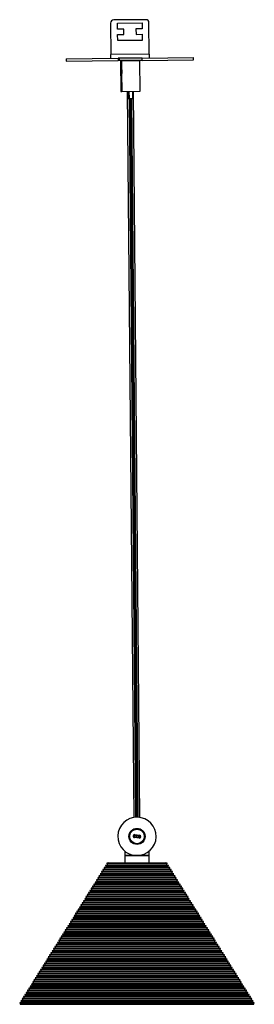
# Model space of a CAD drawing. Header units: millimetres. Extents: x 323 to 2855, y 431 to 1509.
# Tile 7 of 7: x 2702 to 2855, y 867 to 1509. Entities that reach past the tile are written whole.
import ezdxf

# ---------------------------------------------------------------- set-up
doc = ezdxf.new("R2010")
doc.units = ezdxf.units.MM

msp = doc.modelspace()

# ---------------------------------------------------------------- linework, layer by layer
at = {"color": 7, "linetype": 'Continuous', "lineweight": 25}
for p, q in [((2784.21, 1509.04), (2763.21, 1508.85)), ((2761.23, 1506.83), (2761.41, 1486.33)), ((2765.73, 1506.87), (2781.73, 1507.01)), ((2765.76, 1502.87), (2765.73, 1506.87)), ((2769.76, 1502.91), (2765.76, 1502.87)), ((2769.79, 1499.41), (2769.76, 1502.91)), ((2781.76, 1503.01), (2777.76, 1502.98)), ((2777.76, 1502.98), (2777.79, 1499.48)), ((2781.73, 1507.01), (2781.76, 1503.01)), ((2786.41, 1486.55), (2786.23, 1507.05)), ((2765.79, 1499.37), (2769.79, 1499.41)), ((2765.83, 1495.37), (2765.79, 1499.37)), ((2777.79, 1499.48), (2781.79, 1499.51)), ((2781.79, 1499.51), (2781.83, 1495.51)), ((2781.83, 1495.51), (2765.83, 1495.37)), ((2732.17, 1483.57), (2766.12, 1483.87)), ((2732.17, 1483.57), (2732.18, 1482.07)), ((2786.41, 1486.55), (2761.41, 1486.33)), ((2761.43, 1483.83), (2761.41, 1486.33)), ((2766.75, 1483.88), (2766.12, 1483.87)), ((2766.12, 1483.87), (2766.13, 1482.37)), ((2781.75, 1484.01), (2766.75, 1483.88)), ((2766.75, 1483.88), (2766.76, 1482.38)), ((2781.75, 1484.01), (2815.17, 1484.31)), ((2781.76, 1482.51), (2781.75, 1484.01)), ((2786.41, 1486.55), (2786.43, 1484.05)), ((2815.18, 1482.81), (2815.17, 1484.31)), ((2732.18, 1482.07), (2766.13, 1482.37)), ((2766.76, 1482.38), (2766.13, 1482.37)), ((2781.76, 1482.51), (2766.76, 1482.38)), ((2767.63, 1482.29), (2767.81, 1462.29)), ((2767.63, 1482.29), (2768.26, 1482.29)), ((2768.26, 1482.29), (2780.26, 1482.4)), ((2768.26, 1482.29), (2768.31, 1476.32)), ((2768.44, 1482.4), (2768.44, 1482.3)), ((2769.33, 1482.4), (2769.33, 1482.3)), ((2769.96, 1482.41), (2769.96, 1482.31)), ((2778.56, 1482.38), (2778.56, 1482.48)), ((2779.44, 1482.39), (2779.44, 1482.49)), ((2780.44, 1462.4), (2780.26, 1482.4)), ((2781.76, 1482.51), (2815.18, 1482.81)), ((2768.33, 1474.11), (2768.44, 1462.29)), ((2767.81, 1462.29), (2768.44, 1462.29)), ((2768.44, 1462.29), (2780.44, 1462.4)), ((2772.12, 1462.33), (2776.32, 988.79)), ((2772.56, 1462.33), (2772.6, 1457.33)), ((2773.19, 1462.34), (2773.23, 1457.34)), ((2775.73, 1457.36), (2775.69, 1462.36)), ((2780.32, 988.83), (2776.12, 1462.36)), ((2773.23, 1457.34), (2772.6, 1457.33)), ((2774.36, 1457.35), (2773.23, 1457.34)), ((2773.35, 1457.34), (2777.5, 988.94)), ((2773.98, 1457.34), (2778.13, 988.97)), ((2775.73, 1457.36), (2774.36, 1457.35)), ((2779.13, 988.95), (2774.98, 1457.35)), ((2776.44, 976.73), (2775.95, 976.79)), ((2780.41, 976.22), (2776.44, 976.73)), ((2776.81, 975.67), (2776.87, 976.17)), ((2776.87, 976.17), (2779.85, 975.78)), ((2777, 977.16), (2777.07, 977.65)), ((2779.98, 976.78), (2777, 977.16)), ((2777.07, 977.65), (2780.04, 977.27)), ((2779.98, 976.78), (2780.04, 977.27)), ((2780.41, 976.22), (2780.91, 976.15)), ((2779.79, 975.29), (2776.81, 975.67)), ((2779.79, 975.29), (2779.85, 975.78)), ((2770.43, 966.79), (2770.43, 963.97)), ((2770.43, 963.97), (2770.43, 959.15)), ((2778.43, 963.97), (2770.43, 963.97)), ((2770.43, 963.97), (2778.43, 963.97)), ((2786.43, 963.97), (2778.43, 963.97)), ((2778.43, 963.97), (2786.43, 963.97)), ((2786.43, 963.97), (2786.43, 966.84)), ((2786.43, 959.15), (2786.43, 963.97)), ((2787.03, 967.4), (2787.03, 967.4)), ((2758.93, 957.8), (2757.88, 957.54)), ((2757.88, 957.54), (2758.13, 956.52)), ((2757.88, 957.54), (2778.43, 957.54)), ((2759.78, 959.15), (2758.73, 958.9)), ((2758.73, 958.9), (2758.98, 957.88)), ((2758.73, 958.9), (2778.43, 958.9)), ((2758.98, 957.88), (2758.93, 957.8)), ((2758.93, 957.8), (2778.43, 957.8)), ((2758.98, 957.88), (2778.43, 957.88)), ((2759.78, 959.15), (2778.43, 959.15)), ((2778.43, 959.15), (2797.08, 959.15)), ((2778.43, 958.9), (2798.12, 958.9)), ((2778.43, 957.88), (2797.87, 957.88)), ((2778.43, 957.8), (2778.43, 957.88)), ((2778.43, 957.8), (2797.93, 957.8)), ((2778.43, 957.54), (2798.97, 957.54)), ((2798.12, 958.9), (2797.08, 959.15)), ((2797.87, 957.88), (2798.12, 958.9)), ((2797.93, 957.8), (2797.87, 957.88)), ((2798.97, 957.54), (2797.93, 957.8)), ((2798.72, 956.52), (2798.97, 957.54)), ((2754.69, 951.01), (2753.64, 950.75)), ((2753.64, 950.75), (2753.89, 949.74)), ((2753.64, 950.75), (2778.43, 950.75)), ((2755.54, 952.37), (2754.49, 952.11)), ((2754.49, 952.11), (2754.74, 951.1)), ((2754.49, 952.11), (2778.43, 952.11)), ((2754.74, 951.1), (2754.69, 951.01)), ((2754.69, 951.01), (2778.43, 951.01)), ((2754.74, 951.1), (2778.43, 951.1)), ((2756.38, 953.73), (2755.34, 953.47)), ((2755.34, 953.47), (2755.59, 952.45)), ((2755.34, 953.47), (2778.43, 953.47)), ((2755.59, 952.45), (2755.54, 952.37)), ((2755.54, 952.37), (2778.43, 952.37)), ((2755.59, 952.45), (2778.43, 952.45)), ((2757.23, 955.08), (2756.19, 954.82)), ((2756.19, 954.82), (2756.44, 953.81)), ((2756.19, 954.82), (2778.43, 954.82)), ((2756.44, 953.81), (2756.38, 953.73)), ((2756.38, 953.73), (2778.43, 953.73)), ((2756.44, 953.81), (2778.43, 953.81)), ((2758.08, 956.44), (2757.03, 956.18)), ((2757.03, 956.18), (2757.29, 955.17)), ((2757.03, 956.18), (2778.43, 956.18)), ((2757.29, 955.17), (2757.23, 955.08)), ((2757.23, 955.08), (2778.43, 955.08)), ((2757.29, 955.17), (2778.43, 955.17)), ((2758.13, 956.52), (2758.08, 956.44)), ((2758.08, 956.44), (2778.43, 956.44)), ((2758.13, 956.52), (2778.43, 956.52)), ((2778.43, 956.52), (2798.72, 956.52)), ((2778.43, 956.44), (2778.43, 956.52)), ((2778.43, 956.44), (2798.77, 956.44)), ((2778.43, 956.18), (2799.82, 956.18)), ((2778.43, 955.17), (2799.57, 955.17)), ((2778.43, 955.08), (2778.43, 955.17)), ((2778.43, 955.08), (2799.62, 955.08)), ((2778.43, 954.82), (2800.67, 954.82)), ((2778.43, 953.81), (2800.42, 953.81)), ((2778.43, 953.73), (2778.43, 953.81)), ((2778.43, 953.73), (2800.47, 953.73)), ((2778.43, 953.47), (2801.51, 953.47)), ((2778.43, 952.45), (2801.26, 952.45)), ((2778.43, 952.37), (2778.43, 952.45)), ((2778.43, 952.37), (2801.32, 952.37)), ((2778.43, 952.11), (2802.36, 952.11)), ((2778.43, 951.1), (2802.11, 951.1)), ((2778.43, 951.01), (2778.43, 951.1)), ((2778.43, 951.01), (2802.16, 951.01)), ((2778.43, 950.75), (2803.21, 950.75)), ((2798.77, 956.44), (2798.72, 956.52)), ((2799.82, 956.18), (2798.77, 956.44)), ((2799.57, 955.17), (2799.82, 956.18)), ((2799.62, 955.08), (2799.57, 955.17)), ((2800.67, 954.82), (2799.62, 955.08)), ((2800.42, 953.81), (2800.67, 954.82)), ((2800.47, 953.73), (2800.42, 953.81)), ((2801.51, 953.47), (2800.47, 953.73)), ((2801.26, 952.45), (2801.51, 953.47)), ((2801.32, 952.37), (2801.26, 952.45)), ((2802.36, 952.11), (2801.32, 952.37)), ((2802.11, 951.1), (2802.36, 952.11)), ((2802.16, 951.01), (2802.11, 951.1)), ((2803.21, 950.75), (2802.16, 951.01)), ((2802.96, 949.74), (2803.21, 950.75)), ((2750.45, 944.23), (2749.4, 943.97)), ((2749.4, 943.97), (2749.65, 942.96)), ((2749.4, 943.97), (2778.43, 943.97)), ((2751.3, 945.58), (2750.25, 945.33)), ((2750.25, 945.33), (2750.5, 944.31)), ((2750.25, 945.33), (2778.43, 945.33)), ((2750.5, 944.31), (2750.45, 944.23)), ((2750.45, 944.23), (2778.43, 944.23)), ((2750.5, 944.31), (2778.43, 944.31)), ((2752.15, 946.94), (2751.1, 946.68)), ((2751.1, 946.68), (2751.35, 945.67)), ((2751.1, 946.68), (2778.43, 946.68)), ((2751.35, 945.67), (2751.3, 945.58)), ((2751.3, 945.58), (2778.43, 945.58)), ((2751.35, 945.67), (2778.43, 945.67)), ((2752.99, 948.3), (2751.95, 948.04)), ((2751.95, 948.04), (2752.2, 947.03)), ((2751.95, 948.04), (2778.43, 948.04)), ((2752.2, 947.03), (2752.15, 946.94)), ((2752.15, 946.94), (2778.43, 946.94)), ((2752.2, 947.03), (2778.43, 947.03)), ((2753.84, 949.66), (2752.8, 949.4)), ((2752.8, 949.4), (2753.05, 948.38)), ((2752.8, 949.4), (2778.43, 949.4)), ((2753.05, 948.38), (2752.99, 948.3)), ((2752.99, 948.3), (2778.43, 948.3)), ((2753.05, 948.38), (2778.43, 948.38)), ((2753.89, 949.74), (2753.84, 949.66)), ((2753.84, 949.66), (2778.43, 949.66)), ((2753.89, 949.74), (2778.43, 949.74)), ((2778.43, 949.74), (2802.96, 949.74)), ((2778.43, 949.66), (2778.43, 949.74)), ((2778.43, 949.66), (2803.01, 949.66)), ((2778.43, 949.4), (2804.06, 949.4)), ((2778.43, 948.38), (2803.81, 948.38)), ((2778.43, 948.3), (2778.43, 948.38)), ((2778.43, 948.3), (2803.86, 948.3)), ((2778.43, 948.04), (2804.91, 948.04)), ((2778.43, 947.03), (2804.66, 947.03)), ((2778.43, 946.94), (2778.43, 947.03)), ((2778.43, 946.94), (2804.71, 946.94)), ((2778.43, 946.68), (2805.75, 946.68)), ((2778.43, 945.67), (2805.5, 945.67)), ((2778.43, 945.58), (2778.43, 945.67)), ((2778.43, 945.58), (2805.56, 945.58)), ((2778.43, 945.33), (2806.6, 945.33)), ((2778.43, 944.31), (2806.35, 944.31)), ((2778.43, 944.23), (2778.43, 944.31)), ((2778.43, 944.23), (2806.4, 944.23)), ((2778.43, 943.97), (2807.45, 943.97)), ((2803.01, 949.66), (2802.96, 949.74)), ((2804.06, 949.4), (2803.01, 949.66)), ((2803.81, 948.38), (2804.06, 949.4)), ((2803.86, 948.3), (2803.81, 948.38)), ((2804.91, 948.04), (2803.86, 948.3)), ((2804.66, 947.03), (2804.91, 948.04)), ((2804.71, 946.94), (2804.66, 947.03)), ((2805.75, 946.68), (2804.71, 946.94)), ((2805.5, 945.67), (2805.75, 946.68)), ((2805.56, 945.58), (2805.5, 945.67)), ((2806.6, 945.33), (2805.56, 945.58)), ((2806.35, 944.31), (2806.6, 945.33)), ((2806.4, 944.23), (2806.35, 944.31)), ((2807.45, 943.97), (2806.4, 944.23)), ((2807.2, 942.96), (2807.45, 943.97)), ((2746.21, 937.44), (2745.16, 937.19)), ((2747.06, 938.8), (2746.01, 938.54)), ((2746.01, 938.54), (2746.26, 937.53)), ((2746.01, 938.54), (2778.43, 938.54)), ((2746.26, 937.53), (2746.21, 937.44)), ((2746.21, 937.44), (2778.43, 937.44)), ((2746.26, 937.53), (2778.43, 937.53)), ((2747.91, 940.16), (2746.86, 939.9)), ((2746.86, 939.9), (2747.11, 938.89)), ((2746.86, 939.9), (2778.43, 939.9)), ((2747.11, 938.89), (2747.06, 938.8)), ((2747.06, 938.8), (2778.43, 938.8)), ((2747.11, 938.89), (2778.43, 938.89)), ((2748.75, 941.51), (2747.71, 941.26)), ((2747.71, 941.26), (2747.96, 940.24)), ((2747.71, 941.26), (2778.43, 941.26)), ((2747.96, 940.24), (2747.91, 940.16)), ((2747.91, 940.16), (2778.43, 940.16)), ((2747.96, 940.24), (2778.43, 940.24)), ((2749.6, 942.87), (2748.56, 942.61)), ((2748.56, 942.61), (2748.81, 941.6)), ((2748.56, 942.61), (2778.43, 942.61)), ((2748.81, 941.6), (2748.75, 941.51)), ((2748.75, 941.51), (2778.43, 941.51)), ((2748.81, 941.6), (2778.43, 941.6)), ((2749.65, 942.96), (2749.6, 942.87)), ((2749.6, 942.87), (2778.43, 942.87)), ((2749.65, 942.96), (2778.43, 942.96)), ((2778.43, 942.96), (2807.2, 942.96)), ((2778.43, 942.87), (2778.43, 942.96)), ((2778.43, 942.87), (2807.25, 942.87)), ((2778.43, 942.61), (2808.3, 942.61)), ((2778.43, 941.6), (2808.05, 941.6)), ((2778.43, 941.51), (2778.43, 941.6)), ((2778.43, 941.51), (2808.1, 941.51)), ((2778.43, 941.26), (2809.14, 941.26)), ((2778.43, 940.24), (2808.89, 940.24)), ((2778.43, 940.16), (2778.43, 940.24)), ((2778.43, 940.16), (2808.95, 940.16)), ((2778.43, 939.9), (2809.99, 939.9)), ((2778.43, 938.89), (2809.74, 938.89)), ((2778.43, 938.8), (2778.43, 938.89)), ((2778.43, 938.8), (2809.8, 938.8)), ((2778.43, 938.54), (2810.84, 938.54)), ((2778.43, 937.53), (2810.59, 937.53)), ((2778.43, 937.44), (2778.43, 937.53)), ((2778.43, 937.44), (2810.64, 937.44)), ((2807.25, 942.87), (2807.2, 942.96)), ((2808.3, 942.61), (2807.25, 942.87)), ((2808.05, 941.6), (2808.3, 942.61)), ((2808.1, 941.51), (2808.05, 941.6)), ((2809.14, 941.26), (2808.1, 941.51)), ((2808.89, 940.24), (2809.14, 941.26)), ((2808.95, 940.16), (2808.89, 940.24)), ((2809.99, 939.9), (2808.95, 940.16)), ((2809.74, 938.89), (2809.99, 939.9)), ((2809.8, 938.8), (2809.74, 938.89)), ((2810.84, 938.54), (2809.8, 938.8)), ((2810.59, 937.53), (2810.84, 938.54)), ((2810.64, 937.44), (2810.59, 937.53)), ((2811.69, 937.19), (2810.64, 937.44)), ((2742.82, 932.02), (2741.77, 931.76)), ((2741.77, 931.76), (2742.02, 930.74)), ((2741.77, 931.76), (2778.43, 931.76)), ((2743.67, 933.37), (2742.62, 933.11)), ((2742.62, 933.11), (2742.87, 932.1)), ((2742.62, 933.11), (2778.43, 933.11)), ((2742.87, 932.1), (2742.82, 932.02)), ((2742.82, 932.02), (2778.43, 932.02)), ((2742.87, 932.1), (2778.43, 932.1)), ((2744.51, 934.73), (2743.47, 934.47)), ((2743.47, 934.47), (2743.72, 933.46)), ((2743.47, 934.47), (2778.43, 934.47)), ((2743.72, 933.46), (2743.67, 933.37)), ((2743.67, 933.37), (2778.43, 933.37)), ((2743.72, 933.46), (2778.43, 933.46)), ((2745.36, 936.09), (2744.32, 935.83)), ((2744.32, 935.83), (2744.57, 934.81)), ((2744.32, 935.83), (2778.43, 935.83)), ((2744.57, 934.81), (2744.51, 934.73)), ((2744.51, 934.73), (2778.43, 934.73)), ((2744.57, 934.81), (2778.43, 934.81)), ((2745.16, 937.19), (2745.42, 936.17)), ((2745.16, 937.19), (2778.43, 937.19)), ((2745.42, 936.17), (2745.36, 936.09)), ((2745.36, 936.09), (2778.43, 936.09)), ((2745.42, 936.17), (2778.43, 936.17)), ((2778.43, 937.19), (2811.69, 937.19)), ((2778.43, 936.17), (2811.44, 936.17)), ((2778.43, 936.09), (2778.43, 936.17)), ((2778.43, 936.09), (2811.49, 936.09)), ((2778.43, 935.83), (2812.54, 935.83)), ((2778.43, 934.81), (2812.29, 934.81)), ((2778.43, 934.73), (2778.43, 934.81)), ((2778.43, 934.73), (2812.34, 934.73)), ((2778.43, 934.47), (2813.38, 934.47)), ((2778.43, 933.46), (2813.13, 933.46)), ((2778.43, 933.37), (2778.43, 933.46)), ((2778.43, 933.37), (2813.19, 933.37)), ((2778.43, 933.11), (2814.23, 933.11)), ((2778.43, 932.1), (2813.98, 932.1)), ((2778.43, 932.02), (2778.43, 932.1)), ((2778.43, 932.02), (2814.03, 932.02)), ((2778.43, 931.76), (2815.08, 931.76)), ((2811.44, 936.17), (2811.69, 937.19)), ((2811.49, 936.09), (2811.44, 936.17)), ((2812.54, 935.83), (2811.49, 936.09)), ((2812.29, 934.81), (2812.54, 935.83)), ((2812.34, 934.73), (2812.29, 934.81)), ((2813.38, 934.47), (2812.34, 934.73)), ((2813.13, 933.46), (2813.38, 934.47)), ((2813.19, 933.37), (2813.13, 933.46)), ((2814.23, 933.11), (2813.19, 933.37)), ((2813.98, 932.1), (2814.23, 933.11)), ((2814.03, 932.02), (2813.98, 932.1)), ((2815.08, 931.76), (2814.03, 932.02)), ((2814.83, 930.74), (2815.08, 931.76)), ((2738.58, 925.23), (2737.53, 924.97)), ((2737.53, 924.97), (2737.78, 923.96)), ((2737.53, 924.97), (2778.43, 924.97)), ((2739.43, 926.59), (2738.38, 926.33)), ((2738.38, 926.33), (2738.63, 925.32)), ((2738.38, 926.33), (2778.43, 926.33)), ((2738.63, 925.32), (2738.58, 925.23)), ((2738.58, 925.23), (2778.43, 925.23)), ((2738.63, 925.32), (2778.43, 925.32)), ((2740.27, 927.95), (2739.23, 927.69)), ((2739.23, 927.69), (2739.48, 926.67)), ((2739.23, 927.69), (2778.43, 927.69)), ((2739.48, 926.67), (2739.43, 926.59)), ((2739.43, 926.59), (2778.43, 926.59)), ((2739.48, 926.67), (2778.43, 926.67)), ((2741.12, 929.3), (2740.08, 929.04)), ((2740.08, 929.04), (2740.33, 928.03)), ((2740.08, 929.04), (2778.43, 929.04)), ((2740.33, 928.03), (2740.27, 927.95)), ((2740.27, 927.95), (2778.43, 927.95)), ((2740.33, 928.03), (2778.43, 928.03)), ((2741.97, 930.66), (2740.93, 930.4)), ((2740.93, 930.4), (2741.18, 929.39)), ((2740.93, 930.4), (2778.43, 930.4)), ((2741.18, 929.39), (2741.12, 929.3)), ((2741.12, 929.3), (2778.43, 929.3)), ((2741.18, 929.39), (2778.43, 929.39)), ((2742.02, 930.74), (2741.97, 930.66)), ((2741.97, 930.66), (2778.43, 930.66)), ((2742.02, 930.74), (2778.43, 930.74)), ((2778.43, 930.74), (2814.83, 930.74)), ((2778.43, 930.66), (2778.43, 930.74)), ((2778.43, 930.66), (2814.88, 930.66)), ((2778.43, 930.4), (2815.93, 930.4)), ((2778.43, 929.39), (2815.68, 929.39)), ((2778.43, 929.3), (2778.43, 929.39)), ((2778.43, 929.3), (2815.73, 929.3)), ((2778.43, 929.04), (2816.78, 929.04)), ((2778.43, 928.03), (2816.53, 928.03)), ((2778.43, 927.95), (2778.43, 928.03)), ((2778.43, 927.95), (2816.58, 927.95)), ((2778.43, 927.69), (2817.62, 927.69)), ((2778.43, 926.67), (2817.37, 926.67)), ((2778.43, 926.59), (2778.43, 926.67)), ((2778.43, 926.59), (2817.43, 926.59)), ((2778.43, 926.33), (2818.47, 926.33)), ((2778.43, 925.32), (2818.22, 925.32)), ((2778.43, 925.23), (2778.43, 925.32)), ((2778.43, 925.23), (2818.27, 925.23)), ((2778.43, 924.97), (2819.32, 924.97)), ((2814.88, 930.66), (2814.83, 930.74)), ((2815.93, 930.4), (2814.88, 930.66)), ((2815.68, 929.39), (2815.93, 930.4)), ((2815.73, 929.3), (2815.68, 929.39)), ((2816.78, 929.04), (2815.73, 929.3)), ((2816.53, 928.03), (2816.78, 929.04)), ((2816.58, 927.95), (2816.53, 928.03)), ((2817.62, 927.69), (2816.58, 927.95)), ((2817.37, 926.67), (2817.62, 927.69)), ((2817.43, 926.59), (2817.37, 926.67)), ((2818.47, 926.33), (2817.43, 926.59)), ((2818.22, 925.32), (2818.47, 926.33)), ((2818.27, 925.23), (2818.22, 925.32)), ((2819.32, 924.97), (2818.27, 925.23)), ((2819.07, 923.96), (2819.32, 924.97)), ((2734.34, 918.45), (2733.29, 918.19)), ((2733.29, 918.19), (2733.54, 917.18)), ((2733.29, 918.19), (2778.43, 918.19)), ((2735.19, 919.8), (2734.14, 919.55)), ((2734.14, 919.55), (2734.39, 918.53)), ((2734.14, 919.55), (2778.43, 919.55)), ((2734.39, 918.53), (2734.34, 918.45)), ((2734.34, 918.45), (2778.43, 918.45)), ((2734.39, 918.53), (2778.43, 918.53)), ((2736.04, 921.16), (2734.99, 920.9)), ((2734.99, 920.9), (2735.24, 919.89)), ((2734.99, 920.9), (2778.43, 920.9)), ((2735.24, 919.89), (2735.19, 919.8)), ((2735.19, 919.8), (2778.43, 919.8)), ((2735.24, 919.89), (2778.43, 919.89)), ((2736.88, 922.52), (2735.84, 922.26)), ((2735.84, 922.26), (2736.09, 921.25)), ((2735.84, 922.26), (2778.43, 922.26)), ((2736.09, 921.25), (2736.04, 921.16)), ((2736.04, 921.16), (2778.43, 921.16)), ((2736.09, 921.25), (2778.43, 921.25)), ((2737.73, 923.87), (2736.69, 923.62)), ((2736.69, 923.62), (2736.94, 922.6)), ((2736.69, 923.62), (2778.43, 923.62)), ((2736.94, 922.6), (2736.88, 922.52)), ((2736.88, 922.52), (2778.43, 922.52)), ((2736.94, 922.6), (2778.43, 922.6)), ((2737.78, 923.96), (2737.73, 923.87)), ((2737.73, 923.87), (2778.43, 923.87)), ((2737.78, 923.96), (2778.43, 923.96)), ((2778.43, 923.96), (2819.07, 923.96)), ((2778.43, 923.87), (2778.43, 923.96)), ((2778.43, 923.87), (2819.12, 923.87)), ((2778.43, 923.62), (2820.17, 923.62)), ((2778.43, 922.6), (2819.92, 922.6)), ((2778.43, 922.52), (2778.43, 922.6)), ((2778.43, 922.52), (2819.97, 922.52)), ((2778.43, 922.26), (2821.01, 922.26)), ((2778.43, 921.25), (2820.76, 921.25)), ((2778.43, 921.16), (2778.43, 921.25)), ((2778.43, 921.16), (2820.82, 921.16)), ((2778.43, 920.9), (2821.86, 920.9)), ((2778.43, 919.89), (2821.61, 919.89)), ((2778.43, 919.8), (2778.43, 919.89)), ((2778.43, 919.8), (2821.67, 919.8)), ((2778.43, 919.55), (2822.71, 919.55)), ((2778.43, 918.53), (2822.46, 918.53)), ((2778.43, 918.45), (2778.43, 918.53)), ((2778.43, 918.45), (2822.51, 918.45)), ((2778.43, 918.19), (2823.56, 918.19)), ((2819.12, 923.87), (2819.07, 923.96)), ((2820.17, 923.62), (2819.12, 923.87)), ((2819.92, 922.6), (2820.17, 923.62)), ((2819.97, 922.52), (2819.92, 922.6)), ((2821.01, 922.26), (2819.97, 922.52)), ((2820.76, 921.25), (2821.01, 922.26)), ((2820.82, 921.16), (2820.76, 921.25)), ((2821.86, 920.9), (2820.82, 921.16)), ((2821.61, 919.89), (2821.86, 920.9)), ((2821.67, 919.8), (2821.61, 919.89)), ((2822.71, 919.55), (2821.67, 919.8)), ((2822.46, 918.53), (2822.71, 919.55)), ((2822.51, 918.45), (2822.46, 918.53)), ((2823.56, 918.19), (2822.51, 918.45)), ((2823.31, 917.18), (2823.56, 918.19)), ((2730.95, 913.02), (2729.9, 912.76)), ((2729.9, 912.76), (2730.15, 911.75)), ((2729.9, 912.76), (2778.43, 912.76)), ((2730.15, 911.75), (2730.1, 911.66)), ((2730.15, 911.75), (2778.43, 911.75)), ((2731.8, 914.38), (2730.75, 914.12)), ((2730.75, 914.12), (2731, 913.1)), ((2730.75, 914.12), (2778.43, 914.12)), ((2731, 913.1), (2730.95, 913.02)), ((2730.95, 913.02), (2778.43, 913.02)), ((2731, 913.1), (2778.43, 913.1)), ((2732.64, 915.73), (2731.6, 915.48)), ((2731.6, 915.48), (2731.85, 914.46)), ((2731.6, 915.48), (2778.43, 915.48)), ((2731.85, 914.46), (2731.8, 914.38)), ((2731.8, 914.38), (2778.43, 914.38)), ((2731.85, 914.46), (2778.43, 914.46)), ((2733.49, 917.09), (2732.45, 916.83)), ((2732.45, 916.83), (2732.7, 915.82)), ((2732.45, 916.83), (2778.43, 916.83)), ((2732.7, 915.82), (2732.64, 915.73)), ((2732.64, 915.73), (2778.43, 915.73)), ((2732.7, 915.82), (2778.43, 915.82)), ((2733.54, 917.18), (2733.49, 917.09)), ((2733.49, 917.09), (2778.43, 917.09)), ((2733.54, 917.18), (2778.43, 917.18)), ((2778.43, 917.18), (2823.31, 917.18)), ((2778.43, 917.09), (2778.43, 917.18)), ((2778.43, 917.09), (2823.36, 917.09)), ((2778.43, 916.83), (2824.41, 916.83)), ((2778.43, 915.82), (2824.16, 915.82)), ((2778.43, 915.73), (2778.43, 915.82)), ((2778.43, 915.73), (2824.21, 915.73)), ((2778.43, 915.48), (2825.25, 915.48)), ((2778.43, 914.46), (2825, 914.46)), ((2778.43, 914.38), (2778.43, 914.46)), ((2778.43, 914.38), (2825.06, 914.38)), ((2778.43, 914.12), (2826.1, 914.12)), ((2778.43, 913.1), (2825.85, 913.1)), ((2778.43, 913.02), (2778.43, 913.1)), ((2778.43, 913.02), (2825.9, 913.02)), ((2778.43, 912.76), (2826.95, 912.76)), ((2778.43, 911.75), (2826.7, 911.75)), ((2778.43, 911.66), (2778.43, 911.75)), ((2823.36, 917.09), (2823.31, 917.18)), ((2824.41, 916.83), (2823.36, 917.09)), ((2824.16, 915.82), (2824.41, 916.83)), ((2824.21, 915.73), (2824.16, 915.82)), ((2825.25, 915.48), (2824.21, 915.73)), ((2825, 914.46), (2825.25, 915.48)), ((2825.06, 914.38), (2825, 914.46)), ((2826.1, 914.12), (2825.06, 914.38)), ((2825.85, 913.1), (2826.1, 914.12)), ((2825.9, 913.02), (2825.85, 913.1)), ((2826.95, 912.76), (2825.9, 913.02)), ((2826.7, 911.75), (2826.95, 912.76)), ((2826.75, 911.66), (2826.7, 911.75)), ((2726.71, 906.24), (2725.66, 905.98)), ((2725.66, 905.98), (2725.91, 904.96)), ((2725.66, 905.98), (2778.43, 905.98)), ((2727.56, 907.59), (2726.51, 907.33)), ((2726.51, 907.33), (2726.76, 906.32)), ((2726.51, 907.33), (2778.43, 907.33)), ((2726.76, 906.32), (2726.71, 906.24)), ((2726.71, 906.24), (2778.43, 906.24)), ((2726.76, 906.32), (2778.43, 906.32)), ((2728.4, 908.95), (2727.36, 908.69)), ((2727.36, 908.69), (2727.61, 907.68)), ((2727.36, 908.69), (2778.43, 908.69)), ((2727.61, 907.68), (2727.56, 907.59)), ((2727.56, 907.59), (2778.43, 907.59)), ((2727.61, 907.68), (2778.43, 907.68)), ((2729.25, 910.31), (2728.21, 910.05)), ((2728.21, 910.05), (2728.46, 909.03)), ((2728.21, 910.05), (2778.43, 910.05)), ((2728.46, 909.03), (2728.4, 908.95)), ((2728.4, 908.95), (2778.43, 908.95)), ((2728.46, 909.03), (2778.43, 909.03)), ((2730.1, 911.66), (2729.06, 911.4)), ((2729.06, 911.4), (2729.31, 910.39)), ((2729.06, 911.4), (2778.43, 911.4)), ((2729.31, 910.39), (2729.25, 910.31)), ((2729.25, 910.31), (2778.43, 910.31)), ((2729.31, 910.39), (2778.43, 910.39)), ((2730.1, 911.66), (2778.43, 911.66)), ((2778.43, 911.66), (2826.75, 911.66)), ((2778.43, 911.4), (2827.8, 911.4)), ((2778.43, 910.39), (2827.55, 910.39)), ((2778.43, 910.31), (2778.43, 910.39)), ((2778.43, 910.31), (2827.6, 910.31)), ((2778.43, 910.05), (2828.65, 910.05)), ((2778.43, 909.03), (2828.4, 909.03)), ((2778.43, 908.95), (2778.43, 909.03)), ((2778.43, 908.95), (2828.45, 908.95)), ((2778.43, 908.69), (2829.49, 908.69)), ((2778.43, 907.68), (2829.24, 907.68)), ((2778.43, 907.59), (2778.43, 907.68)), ((2778.43, 907.59), (2829.3, 907.59)), ((2778.43, 907.33), (2830.34, 907.33)), ((2778.43, 906.32), (2830.09, 906.32)), ((2778.43, 906.24), (2778.43, 906.32)), ((2778.43, 906.24), (2830.14, 906.24)), ((2778.43, 905.98), (2831.19, 905.98)), ((2827.8, 911.4), (2826.75, 911.66)), ((2827.55, 910.39), (2827.8, 911.4)), ((2827.6, 910.31), (2827.55, 910.39)), ((2828.65, 910.05), (2827.6, 910.31)), ((2828.4, 909.03), (2828.65, 910.05)), ((2828.45, 908.95), (2828.4, 909.03)), ((2829.49, 908.69), (2828.45, 908.95)), ((2829.24, 907.68), (2829.49, 908.69)), ((2829.3, 907.59), (2829.24, 907.68)), ((2830.34, 907.33), (2829.3, 907.59)), ((2830.09, 906.32), (2830.34, 907.33)), ((2830.14, 906.24), (2830.09, 906.32)), ((2831.19, 905.98), (2830.14, 906.24)), ((2830.94, 904.96), (2831.19, 905.98)), ((2722.47, 899.45), (2721.42, 899.19)), ((2721.42, 899.19), (2721.67, 898.18)), ((2721.42, 899.19), (2778.43, 899.19)), ((2723.32, 900.81), (2722.27, 900.55)), ((2722.27, 900.55), (2722.52, 899.54)), ((2722.27, 900.55), (2778.43, 900.55)), ((2722.52, 899.54), (2722.47, 899.45)), ((2722.47, 899.45), (2778.43, 899.45)), ((2722.52, 899.54), (2778.43, 899.54)), ((2724.17, 902.16), (2723.12, 901.91)), ((2723.12, 901.91), (2723.37, 900.89)), ((2723.12, 901.91), (2778.43, 901.91)), ((2723.37, 900.89), (2723.32, 900.81)), ((2723.32, 900.81), (2778.43, 900.81)), ((2723.37, 900.89), (2778.43, 900.89)), ((2725.01, 903.52), (2723.97, 903.26)), ((2723.97, 903.26), (2724.22, 902.25)), ((2723.97, 903.26), (2778.43, 903.26)), ((2724.22, 902.25), (2724.17, 902.16)), ((2724.17, 902.16), (2778.43, 902.16)), ((2724.22, 902.25), (2778.43, 902.25)), ((2725.86, 904.88), (2724.82, 904.62)), ((2724.82, 904.62), (2725.07, 903.61)), ((2724.82, 904.62), (2778.43, 904.62)), ((2725.07, 903.61), (2725.01, 903.52)), ((2725.01, 903.52), (2778.43, 903.52)), ((2725.07, 903.61), (2778.43, 903.61)), ((2725.91, 904.96), (2725.86, 904.88)), ((2725.86, 904.88), (2778.43, 904.88)), ((2725.91, 904.96), (2778.43, 904.96)), ((2778.43, 904.96), (2830.94, 904.96)), ((2778.43, 904.88), (2778.43, 904.96)), ((2778.43, 904.88), (2830.99, 904.88)), ((2778.43, 904.62), (2832.04, 904.62)), ((2778.43, 903.61), (2831.79, 903.61)), ((2778.43, 903.52), (2778.43, 903.61)), ((2778.43, 903.52), (2831.84, 903.52)), ((2778.43, 903.26), (2832.89, 903.26)), ((2778.43, 902.25), (2832.63, 902.25)), ((2778.43, 902.16), (2778.43, 902.25)), ((2778.43, 902.16), (2832.69, 902.16)), ((2778.43, 901.91), (2833.73, 901.91)), ((2778.43, 900.89), (2833.48, 900.89)), ((2778.43, 900.81), (2778.43, 900.89)), ((2778.43, 900.81), (2833.54, 900.81)), ((2778.43, 900.55), (2834.58, 900.55)), ((2778.43, 899.54), (2834.33, 899.54)), ((2778.43, 899.45), (2778.43, 899.54)), ((2778.43, 899.45), (2834.38, 899.45)), ((2778.43, 899.19), (2835.43, 899.19)), ((2830.99, 904.88), (2830.94, 904.96)), ((2832.04, 904.62), (2830.99, 904.88)), ((2831.79, 903.61), (2832.04, 904.62)), ((2831.84, 903.52), (2831.79, 903.61)), ((2832.89, 903.26), (2831.84, 903.52)), ((2832.63, 902.25), (2832.89, 903.26)), ((2832.69, 902.16), (2832.63, 902.25)), ((2833.73, 901.91), (2832.69, 902.16)), ((2833.48, 900.89), (2833.73, 901.91)), ((2833.54, 900.81), (2833.48, 900.89)), ((2834.58, 900.55), (2833.54, 900.81)), ((2834.33, 899.54), (2834.58, 900.55)), ((2834.38, 899.45), (2834.33, 899.54)), ((2835.43, 899.19), (2834.38, 899.45)), ((2835.18, 898.18), (2835.43, 899.19)), ((2718.23, 892.67), (2717.19, 892.41)), ((2719.08, 894.02), (2718.03, 893.77)), ((2718.03, 893.77), (2718.28, 892.75)), ((2718.03, 893.77), (2778.43, 893.77)), ((2718.28, 892.75), (2718.23, 892.67)), ((2718.23, 892.67), (2778.43, 892.67)), ((2718.28, 892.75), (2778.43, 892.75)), ((2719.93, 895.38), (2718.88, 895.12)), ((2718.88, 895.12), (2719.13, 894.11)), ((2718.88, 895.12), (2778.43, 895.12)), ((2719.13, 894.11), (2719.08, 894.02)), ((2719.08, 894.02), (2778.43, 894.02)), ((2719.13, 894.11), (2778.43, 894.11)), ((2720.77, 896.74), (2719.73, 896.48)), ((2719.73, 896.48), (2719.98, 895.47)), ((2719.73, 896.48), (2778.43, 896.48)), ((2719.98, 895.47), (2719.93, 895.38)), ((2719.93, 895.38), (2778.43, 895.38)), ((2719.98, 895.47), (2778.43, 895.47)), ((2721.62, 898.09), (2720.58, 897.84)), ((2720.58, 897.84), (2720.83, 896.82)), ((2720.58, 897.84), (2778.43, 897.84)), ((2720.83, 896.82), (2720.77, 896.74)), ((2720.77, 896.74), (2778.43, 896.74)), ((2720.83, 896.82), (2778.43, 896.82)), ((2721.67, 898.18), (2721.62, 898.09)), ((2721.62, 898.09), (2778.43, 898.09)), ((2721.67, 898.18), (2778.43, 898.18)), ((2778.43, 898.18), (2835.18, 898.18)), ((2778.43, 898.09), (2778.43, 898.18)), ((2778.43, 898.09), (2835.23, 898.09)), ((2778.43, 897.84), (2836.28, 897.84)), ((2778.43, 896.82), (2836.03, 896.82)), ((2778.43, 896.74), (2778.43, 896.82)), ((2778.43, 896.74), (2836.08, 896.74)), ((2778.43, 896.48), (2837.12, 896.48)), ((2778.43, 895.47), (2836.87, 895.47)), ((2778.43, 895.38), (2778.43, 895.47)), ((2778.43, 895.38), (2836.93, 895.38)), ((2778.43, 895.12), (2837.97, 895.12)), ((2778.43, 894.11), (2837.72, 894.11)), ((2778.43, 894.02), (2778.43, 894.11)), ((2778.43, 894.02), (2837.77, 894.02)), ((2778.43, 893.77), (2838.82, 893.77)), ((2778.43, 892.75), (2838.57, 892.75)), ((2778.43, 892.67), (2778.43, 892.75)), ((2778.43, 892.67), (2838.62, 892.67)), ((2835.23, 898.09), (2835.18, 898.18)), ((2836.28, 897.84), (2835.23, 898.09)), ((2836.03, 896.82), (2836.28, 897.84)), ((2836.08, 896.74), (2836.03, 896.82)), ((2837.12, 896.48), (2836.08, 896.74)), ((2836.87, 895.47), (2837.12, 896.48)), ((2836.93, 895.38), (2836.87, 895.47)), ((2837.97, 895.12), (2836.93, 895.38)), ((2837.72, 894.11), (2837.97, 895.12)), ((2837.77, 894.02), (2837.72, 894.11)), ((2838.82, 893.77), (2837.77, 894.02)), ((2838.57, 892.75), (2838.82, 893.77)), ((2838.62, 892.67), (2838.57, 892.75)), ((2839.67, 892.41), (2838.62, 892.67)), ((2714.84, 887.24), (2713.79, 886.98)), ((2713.79, 886.98), (2714.04, 885.97)), ((2713.79, 886.98), (2778.43, 886.98)), ((2715.69, 888.6), (2714.64, 888.34)), ((2714.64, 888.34), (2714.89, 887.32)), ((2714.64, 888.34), (2778.43, 888.34)), ((2714.89, 887.32), (2714.84, 887.24)), ((2714.84, 887.24), (2778.43, 887.24)), ((2714.89, 887.32), (2778.43, 887.32)), ((2716.53, 889.95), (2715.49, 889.69)), ((2715.49, 889.69), (2715.74, 888.68)), ((2715.49, 889.69), (2778.43, 889.69)), ((2715.74, 888.68), (2715.69, 888.6)), ((2715.69, 888.6), (2778.43, 888.6)), ((2715.74, 888.68), (2778.43, 888.68)), ((2717.38, 891.31), (2716.34, 891.05)), ((2716.34, 891.05), (2716.59, 890.04)), ((2716.34, 891.05), (2778.43, 891.05)), ((2716.59, 890.04), (2716.53, 889.95)), ((2716.53, 889.95), (2778.43, 889.95)), ((2716.59, 890.04), (2778.43, 890.04)), ((2717.19, 892.41), (2717.44, 891.39)), ((2717.19, 892.41), (2778.43, 892.41)), ((2717.44, 891.39), (2717.38, 891.31)), ((2717.38, 891.31), (2778.43, 891.31)), ((2717.44, 891.39), (2778.43, 891.39)), ((2778.43, 892.41), (2839.67, 892.41)), ((2778.43, 891.39), (2839.42, 891.39)), ((2778.43, 891.31), (2778.43, 891.39)), ((2778.43, 891.31), (2839.47, 891.31)), ((2778.43, 891.05), (2840.52, 891.05)), ((2778.43, 890.04), (2840.27, 890.04)), ((2778.43, 889.95), (2778.43, 890.04)), ((2778.43, 889.95), (2840.32, 889.95)), ((2778.43, 889.69), (2841.36, 889.69)), ((2778.43, 888.68), (2841.11, 888.68)), ((2778.43, 888.6), (2778.43, 888.68)), ((2778.43, 888.6), (2841.17, 888.6)), ((2778.43, 888.34), (2842.21, 888.34)), ((2778.43, 887.32), (2841.96, 887.32)), ((2778.43, 887.24), (2778.43, 887.32)), ((2778.43, 887.24), (2842.01, 887.24)), ((2778.43, 886.98), (2843.06, 886.98)), ((2839.42, 891.39), (2839.67, 892.41)), ((2839.47, 891.31), (2839.42, 891.39)), ((2840.52, 891.05), (2839.47, 891.31)), ((2840.27, 890.04), (2840.52, 891.05)), ((2840.32, 889.95), (2840.27, 890.04)), ((2841.36, 889.69), (2840.32, 889.95)), ((2841.11, 888.68), (2841.36, 889.69)), ((2841.17, 888.6), (2841.11, 888.68)), ((2842.21, 888.34), (2841.17, 888.6)), ((2841.96, 887.32), (2842.21, 888.34)), ((2842.01, 887.24), (2841.96, 887.32)), ((2843.06, 886.98), (2842.01, 887.24)), ((2842.81, 885.97), (2843.06, 886.98)), ((2710.6, 880.45), (2709.55, 880.2)), ((2709.55, 880.2), (2709.8, 879.18)), ((2709.55, 880.2), (2778.43, 880.2)), ((2711.45, 881.81), (2710.4, 881.55)), ((2710.4, 881.55), (2710.65, 880.54)), ((2710.4, 881.55), (2778.43, 881.55)), ((2710.65, 880.54), (2710.6, 880.45)), ((2710.6, 880.45), (2778.43, 880.45)), ((2710.65, 880.54), (2778.43, 880.54)), ((2712.3, 883.17), (2711.25, 882.91)), ((2711.25, 882.91), (2711.5, 881.9)), ((2711.25, 882.91), (2778.43, 882.91)), ((2711.5, 881.9), (2711.45, 881.81)), ((2711.45, 881.81), (2778.43, 881.81)), ((2711.5, 881.9), (2778.43, 881.9)), ((2713.14, 884.53), (2712.1, 884.27)), ((2712.1, 884.27), (2712.35, 883.25)), ((2712.1, 884.27), (2778.43, 884.27)), ((2712.35, 883.25), (2712.3, 883.17)), ((2712.3, 883.17), (2778.43, 883.17)), ((2712.35, 883.25), (2778.43, 883.25)), ((2713.99, 885.88), (2712.95, 885.62)), ((2712.95, 885.62), (2713.2, 884.61)), ((2712.95, 885.62), (2778.43, 885.62)), ((2713.2, 884.61), (2713.14, 884.53)), ((2713.14, 884.53), (2778.43, 884.53)), ((2713.2, 884.61), (2778.43, 884.61)), ((2714.04, 885.97), (2713.99, 885.88)), ((2713.99, 885.88), (2778.43, 885.88)), ((2714.04, 885.97), (2778.43, 885.97)), ((2778.43, 885.97), (2842.81, 885.97)), ((2778.43, 885.88), (2778.43, 885.97)), ((2778.43, 885.88), (2842.86, 885.88)), ((2778.43, 885.62), (2843.91, 885.62)), ((2778.43, 884.61), (2843.66, 884.61)), ((2778.43, 884.53), (2778.43, 884.61)), ((2778.43, 884.53), (2843.71, 884.53)), ((2778.43, 884.27), (2844.76, 884.27)), ((2778.43, 883.25), (2844.5, 883.25)), ((2778.43, 883.17), (2778.43, 883.25)), ((2778.43, 883.17), (2844.56, 883.17)), ((2778.43, 882.91), (2845.6, 882.91)), ((2778.43, 881.9), (2845.35, 881.9)), ((2778.43, 881.81), (2778.43, 881.9)), ((2778.43, 881.81), (2845.41, 881.81)), ((2778.43, 881.55), (2846.45, 881.55)), ((2778.43, 880.54), (2846.2, 880.54)), ((2778.43, 880.45), (2778.43, 880.54)), ((2778.43, 880.45), (2846.25, 880.45)), ((2778.43, 880.2), (2847.3, 880.2)), ((2842.86, 885.88), (2842.81, 885.97)), ((2843.91, 885.62), (2842.86, 885.88)), ((2843.66, 884.61), (2843.91, 885.62)), ((2843.71, 884.53), (2843.66, 884.61)), ((2844.76, 884.27), (2843.71, 884.53)), ((2844.5, 883.25), (2844.76, 884.27)), ((2844.56, 883.17), (2844.5, 883.25)), ((2845.6, 882.91), (2844.56, 883.17)), ((2845.35, 881.9), (2845.6, 882.91)), ((2845.41, 881.81), (2845.35, 881.9)), ((2846.45, 881.55), (2845.41, 881.81)), ((2846.2, 880.54), (2846.45, 881.55)), ((2846.25, 880.45), (2846.2, 880.54)), ((2847.3, 880.2), (2846.25, 880.45)), ((2847.05, 879.18), (2847.3, 880.2)), ((2706.36, 873.67), (2705.31, 873.41)), ((2705.31, 873.41), (2705.57, 872.4)), ((2705.31, 873.41), (2778.43, 873.41)), ((2707.21, 875.03), (2706.16, 874.77)), ((2706.16, 874.77), (2706.41, 873.75)), ((2706.16, 874.77), (2778.43, 874.77)), ((2706.41, 873.75), (2706.36, 873.67)), ((2706.36, 873.67), (2778.43, 873.67)), ((2706.41, 873.75), (2778.43, 873.75)), ((2708.06, 876.38), (2707.01, 876.13)), ((2707.01, 876.13), (2707.26, 875.11)), ((2707.01, 876.13), (2778.43, 876.13)), ((2707.26, 875.11), (2707.21, 875.03)), ((2707.21, 875.03), (2778.43, 875.03)), ((2707.26, 875.11), (2778.43, 875.11)), ((2708.9, 877.74), (2707.86, 877.48)), ((2707.86, 877.48), (2708.11, 876.47)), ((2707.86, 877.48), (2778.43, 877.48)), ((2708.11, 876.47), (2708.06, 876.38)), ((2708.06, 876.38), (2778.43, 876.38)), ((2708.11, 876.47), (2778.43, 876.47)), ((2709.75, 879.1), (2708.71, 878.84)), ((2708.71, 878.84), (2708.96, 877.83)), ((2708.71, 878.84), (2778.43, 878.84)), ((2708.96, 877.83), (2708.9, 877.74)), ((2708.9, 877.74), (2778.43, 877.74)), ((2708.96, 877.83), (2778.43, 877.83)), ((2709.8, 879.18), (2709.75, 879.1)), ((2709.75, 879.1), (2778.43, 879.1)), ((2709.8, 879.18), (2778.43, 879.18)), ((2778.43, 879.18), (2847.05, 879.18)), ((2778.43, 879.1), (2778.43, 879.18)), ((2778.43, 879.1), (2847.1, 879.1)), ((2778.43, 878.84), (2848.15, 878.84)), ((2778.43, 877.83), (2847.9, 877.83)), ((2778.43, 877.74), (2778.43, 877.83)), ((2778.43, 877.74), (2847.95, 877.74)), ((2778.43, 877.48), (2848.99, 877.48)), ((2778.43, 876.47), (2848.74, 876.47)), ((2778.43, 876.38), (2778.43, 876.47)), ((2778.43, 876.38), (2848.8, 876.38)), ((2778.43, 876.13), (2849.84, 876.13)), ((2778.43, 875.11), (2849.59, 875.11)), ((2778.43, 875.03), (2778.43, 875.11)), ((2778.43, 875.03), (2849.65, 875.03)), ((2778.43, 874.77), (2850.69, 874.77)), ((2778.43, 873.75), (2850.44, 873.75)), ((2778.43, 873.67), (2778.43, 873.75)), ((2778.43, 873.67), (2850.49, 873.67)), ((2778.43, 873.41), (2851.54, 873.41)), ((2847.1, 879.1), (2847.05, 879.18)), ((2848.15, 878.84), (2847.1, 879.1)), ((2847.9, 877.83), (2848.15, 878.84)), ((2847.95, 877.74), (2847.9, 877.83)), ((2848.99, 877.48), (2847.95, 877.74)), ((2848.74, 876.47), (2848.99, 877.48)), ((2848.8, 876.38), (2848.74, 876.47)), ((2849.84, 876.13), (2848.8, 876.38)), ((2849.59, 875.11), (2849.84, 876.13)), ((2849.65, 875.03), (2849.59, 875.11)), ((2850.69, 874.77), (2849.65, 875.03)), ((2850.44, 873.75), (2850.69, 874.77)), ((2850.49, 873.67), (2850.44, 873.75)), ((2851.54, 873.41), (2850.49, 873.67)), ((2851.29, 872.4), (2851.54, 873.41)), ((2702.97, 868.24), (2701.92, 867.98)), ((2701.92, 867.98), (2702.17, 866.97)), ((2701.92, 867.98), (2778.43, 867.98)), ((2702.17, 866.97), (2778.43, 866.97)), ((2703.82, 869.6), (2702.77, 869.34)), ((2702.77, 869.34), (2703.02, 868.33)), ((2702.77, 869.34), (2778.43, 869.34)), ((2703.02, 868.33), (2702.97, 868.24)), ((2702.97, 868.24), (2778.43, 868.24)), ((2703.02, 868.33), (2778.43, 868.33)), ((2704.66, 870.96), (2703.62, 870.7)), ((2703.62, 870.7), (2703.87, 869.68)), ((2703.62, 870.7), (2778.43, 870.7)), ((2703.87, 869.68), (2703.82, 869.6)), ((2703.82, 869.6), (2778.43, 869.6)), ((2703.87, 869.68), (2778.43, 869.68)), ((2705.51, 872.31), (2704.47, 872.06)), ((2704.47, 872.06), (2704.72, 871.04)), ((2704.47, 872.06), (2778.43, 872.06)), ((2704.72, 871.04), (2704.66, 870.96)), ((2704.66, 870.96), (2778.43, 870.96)), ((2704.72, 871.04), (2778.43, 871.04)), ((2705.57, 872.4), (2705.51, 872.31)), ((2705.51, 872.31), (2778.43, 872.31)), ((2705.57, 872.4), (2778.43, 872.4)), ((2778.43, 872.4), (2851.29, 872.4)), ((2778.43, 872.31), (2778.43, 872.4)), ((2778.43, 872.31), (2851.34, 872.31)), ((2778.43, 872.06), (2852.39, 872.06)), ((2778.43, 871.04), (2852.14, 871.04)), ((2778.43, 870.96), (2778.43, 871.04)), ((2778.43, 870.96), (2852.19, 870.96)), ((2778.43, 870.7), (2853.23, 870.7)), ((2778.43, 869.68), (2852.98, 869.68)), ((2778.43, 869.6), (2778.43, 869.68)), ((2778.43, 869.6), (2853.04, 869.6)), ((2778.43, 869.34), (2854.08, 869.34)), ((2778.43, 868.33), (2853.83, 868.33)), ((2778.43, 868.24), (2778.43, 868.33)), ((2778.43, 868.24), (2853.88, 868.24)), ((2778.43, 867.98), (2854.93, 867.98)), ((2778.43, 866.97), (2854.68, 866.97)), ((2851.34, 872.31), (2851.29, 872.4)), ((2852.39, 872.06), (2851.34, 872.31)), ((2852.14, 871.04), (2852.39, 872.06)), ((2852.19, 870.96), (2852.14, 871.04)), ((2853.23, 870.7), (2852.19, 870.96)), ((2852.98, 869.68), (2853.23, 870.7)), ((2853.04, 869.6), (2852.98, 869.68)), ((2854.08, 869.34), (2853.04, 869.6)), ((2853.83, 868.33), (2854.08, 869.34)), ((2853.88, 868.24), (2853.83, 868.33)), ((2854.93, 867.98), (2853.88, 868.24)), ((2854.68, 866.97), (2854.93, 867.98))]:
    msp.add_line(p, q, dxfattribs=at)
for radius in [5.25, 4.75]:
    msp.add_circle((2778.43, 976.47), radius, dxfattribs=at)
for centre, radius, start, end in [((2784.23, 1507.04), 2, 0.50758, 90.50758), ((2763.23, 1506.85), 2, 90.50758, 180.50758), ((2778.43, 976.47), 12.5, 88.60862, 268.60862), ((2778.43, 976.47), 12.5, 268.60862, 88.60862), ((2776.94, 976.66), 1, 172.68301, 262.68301), ((2776.94, 976.66), 1, 82.68301, 172.68301), ((2776.94, 976.66), 0.5, 82.68301, 172.68301), ((2776.94, 976.66), 0.5, 172.68301, 262.68301), ((2779.91, 976.28), 1, 262.68301, 352.68301), ((2779.91, 976.28), 0.5, 262.68301, 352.68301), ((2779.91, 976.28), 0.5, 352.68301, 82.68301), ((2779.91, 976.28), 1, 352.68301, 82.68301)]:
    msp.add_arc(centre, radius, start, end, dxfattribs=at)
for points, knots in [([(2768.39, 1476.79), (2768.42, 1476.78), (2768.47, 1476.76), (2768.56, 1476.59), (2768.63, 1476.39), (2768.7, 1476.18), (2768.76, 1475.94), (2768.8, 1475.69), (2768.84, 1475.43), (2768.85, 1475.17), (2768.85, 1474.93), (2768.83, 1474.73), (2768.8, 1474.48), (2768.72, 1474.21), (2768.63, 1474.01), (2768.56, 1473.9), (2768.5, 1473.83), (2768.44, 1473.79), (2768.39, 1473.8), (2768.36, 1473.85), (2768.34, 1473.93), (2768.33, 1474.05), (2768.33, 1474.22), (2768.34, 1474.5), (2768.35, 1474.82), (2768.35, 1475.09), (2768.34, 1475.32), (2768.34, 1475.57), (2768.33, 1475.84), (2768.32, 1476.09), (2768.31, 1476.31), (2768.31, 1476.5), (2768.33, 1476.68), (2768.35, 1476.78), (2768.38, 1476.79), (2768.39, 1476.79)], [0, 0, 0, 0, 0.040144, 0.082851, 0.112332, 0.14179, 0.171236, 0.200682, 0.230136, 0.257938, 0.282392, 0.304521, 0.325293, 0.36647, 0.408098, 0.4315, 0.45489, 0.487473, 0.520047, 0.551826, 0.580514, 0.605946, 0.628773, 0.671525, 0.713559, 0.734816, 0.756063, 0.786472, 0.81686, 0.847241, 0.877626, 0.907185, 0.933301, 0.98079, 1, 1, 1, 1]), ([(2780.23, 963.99), (2780.32, 964), (2780.67, 964.02), (2781.14, 964.07), (2781.43, 964.11), (2781.4, 964.13), (2781.39, 964.14)], [0, 0, 0, 0, 0.127625, 0.493325, 0.859021, 1, 1, 1, 1])]:
    msp.add_open_spline(points, degree=3, knots=knots, dxfattribs=at)

doc.saveas('drawing.dxf')
